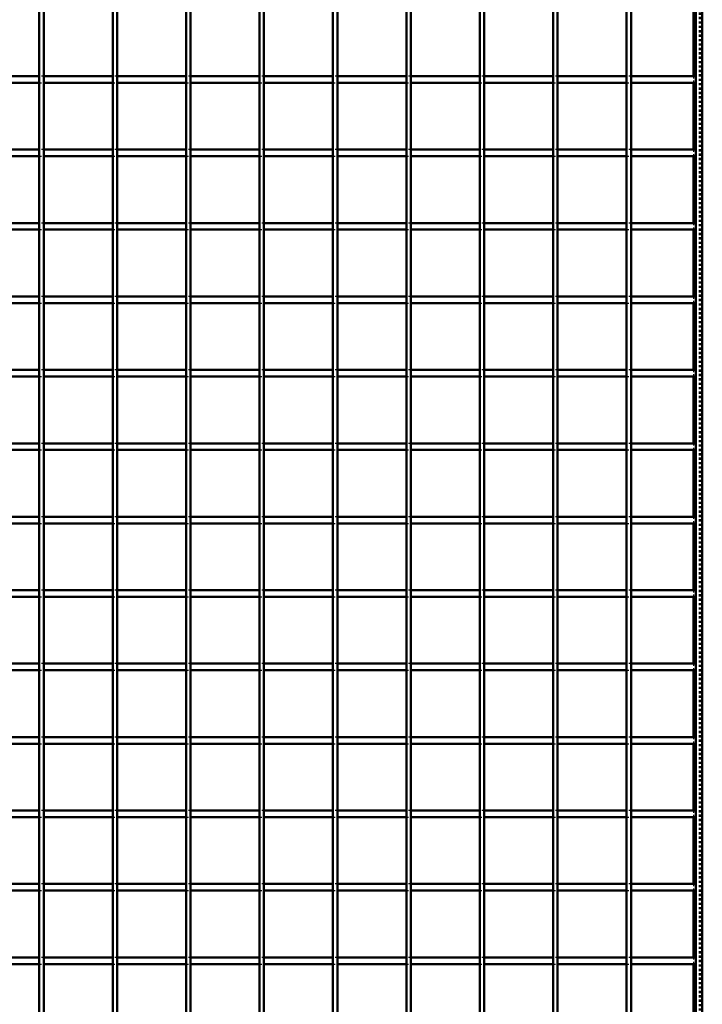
# Model space of a CAD drawing. Header units: millimetres. Extents: x -796 to 562, y -500 to 878.
# Tile 6 of 7: x 140 to 450, y -53 to 394. Entities that reach past the tile are written whole.
import ezdxf

# ---------------------------------------------------------------- set-up
doc = ezdxf.new("R2010")
doc.units = ezdxf.units.MM
doc.linetypes.add('Dashed', pattern=[2, 1, -1])
doc.layers.add('AM_0', color=7, linetype='Continuous', lineweight=50)
doc.layers.add('AM_9', color=6, linetype='Dashed', lineweight=25)

# ---------------------------------------------------------------- blocks, each defined once
blk = doc.blocks.new('1_LP330333P35011000900VERTICAL1_0_in_LPP3303331190010003500_4')
at = {"layer": 'AM_0'}
for p, q in [((447, 497), (447, -497)), ((450, 497), (450, -497)), ((446.05, 398.46), (446.05, 368.13)), ((446.05, 365.13), (446.05, 334.8)), ((446.05, 331.8), (446.05, 301.47)), ((446.05, 298.47), (446.05, 268.14)), ((446.05, 265.14), (446.05, 234.81)), ((446.05, 231.81), (446.05, 201.48)), ((446.05, 198.48), (446.05, 168.15)), ((446.05, 165.15), (446.05, 134.82)), ((446.05, 131.82), (446.05, 101.49)), ((446.05, 98.49), (446.05, 68.16)), ((446.05, 65.16), (446.05, 34.83)), ((446.05, 31.83), (446.05, 1.5)), ((446.05, -1.5), (446.05, -31.83)), ((446.05, -34.83), (446.05, -65.16))]:
    blk.add_line(p, q, dxfattribs=at)
at = {"layer": 'AM_9'}
for p, q in [((448.55, 497), (448.55, -497)), ((448.99, 497), (448.99, -497)), ((446.05, 368.13), (446.05, 365.13)), ((446.05, 334.8), (446.05, 331.8)), ((446.05, 301.47), (446.05, 298.47)), ((446.05, 268.14), (446.05, 265.14)), ((446.05, 234.81), (446.05, 231.81)), ((446.05, 201.48), (446.05, 198.48)), ((446.05, 168.15), (446.05, 165.15)), ((446.05, 134.82), (446.05, 131.82)), ((446.05, 101.49), (446.05, 98.49)), ((446.05, 68.16), (446.05, 65.16)), ((446.05, 34.83), (446.05, 31.83)), ((446.05, 1.5), (446.05, -1.5)), ((446.05, -31.83), (446.05, -34.83))]:
    blk.add_line(p, q, dxfattribs=at)
blk = doc.blocks.new('20_LP330333P35011000900VERTICALC18_0_in_LPP3303331190010003500_4')
at = {"layer": 'AM_0'}
for p, q in [((148.985, -497), (148.985, 497)), ((150.985, -497), (150.985, 497))]:
    blk.add_line(p, q, dxfattribs=at)
blk = doc.blocks.new('21_LP330333P35011000900VERTICALC19_0_in_LPP3303331190010003500_4')
at = {"layer": 'AM_0'}
for p, q in [((182.315, -497), (182.315, 497)), ((184.315, -497), (184.315, 497))]:
    blk.add_line(p, q, dxfattribs=at)
blk = doc.blocks.new('22_LP330333P35011000900VERTICALC20_0_in_LPP3303331190010003500_4')
at = {"layer": 'AM_0'}
for p, q in [((215.645, -497), (215.645, 497)), ((217.645, -497), (217.645, 497))]:
    blk.add_line(p, q, dxfattribs=at)
blk = doc.blocks.new('23_LP330333P35011000900VERTICALC21_0_in_LPP3303331190010003500_4')
at = {"layer": 'AM_0'}
for p, q in [((248.975, -497), (248.975, 497)), ((250.975, -497), (250.975, 497))]:
    blk.add_line(p, q, dxfattribs=at)
blk = doc.blocks.new('24_LP330333P35011000900VERTICALC22_0_in_LPP3303331190010003500_4')
at = {"layer": 'AM_0'}
for p, q in [((282.305, -497), (282.305, 497)), ((284.305, -497), (284.305, 497))]:
    blk.add_line(p, q, dxfattribs=at)
blk = doc.blocks.new('25_LP330333P35011000900VERTICALC23_0_in_LPP3303331190010003500_4')
at = {"layer": 'AM_0'}
for p, q in [((315.635, -497), (315.635, 497)), ((317.635, -497), (317.635, 497))]:
    blk.add_line(p, q, dxfattribs=at)
blk = doc.blocks.new('26_LP330333P35011000900VERTICALC24_0_in_LPP3303331190010003500_4')
at = {"layer": 'AM_0'}
for p, q in [((348.965, -497), (348.965, 497)), ((350.965, -497), (350.965, 497))]:
    blk.add_line(p, q, dxfattribs=at)
blk = doc.blocks.new('27_LP330333P35011000900VERTICALC25_0_in_LPP3303331190010003500_4')
at = {"layer": 'AM_0'}
for p, q in [((382.295, -497), (382.295, 497)), ((384.295, -497), (384.295, 497))]:
    blk.add_line(p, q, dxfattribs=at)
blk = doc.blocks.new('28_LP330333P35011000900VERTICALC26_0_in_LPP3303331190010003500_4')
at = {"layer": 'AM_0'}
for p, q in [((415.625, -497), (415.625, 497)), ((417.625, -497), (417.625, 497))]:
    blk.add_line(p, q, dxfattribs=at)
blk = doc.blocks.new('43_3ibr4oi7fuk6vpa1le5lsvaro________0_in_LPP3303331190010003500_4')
at = {"layer": 'AM_0'}
for p, q in [((148.985, -31.83), (117.655, -31.83)), ((148.985, -34.83), (117.655, -34.83)), ((148.985, -31.83), (148.985, -34.83)), ((150.985, -34.83), (150.985, -31.83)), ((182.315, -31.83), (150.985, -31.83)), ((182.315, -34.83), (150.985, -34.83)), ((182.315, -31.83), (182.315, -34.83)), ((184.315, -34.83), (184.315, -31.83)), ((215.645, -31.83), (184.315, -31.83)), ((215.645, -34.83), (184.315, -34.83)), ((215.645, -31.83), (215.645, -34.83)), ((217.645, -34.83), (217.645, -31.83)), ((248.975, -31.83), (217.645, -31.83)), ((248.975, -34.83), (217.645, -34.83)), ((248.975, -31.83), (248.975, -34.83)), ((250.975, -34.83), (250.975, -31.83)), ((282.305, -31.83), (250.975, -31.83)), ((282.305, -34.83), (250.975, -34.83)), ((282.305, -31.83), (282.305, -34.83)), ((284.305, -34.83), (284.305, -31.83)), ((315.635, -31.83), (284.305, -31.83)), ((315.635, -34.83), (284.305, -34.83)), ((315.635, -31.83), (315.635, -34.83)), ((317.635, -34.83), (317.635, -31.83)), ((348.965, -31.83), (317.635, -31.83)), ((348.965, -34.83), (317.635, -34.83)), ((348.965, -31.83), (348.965, -34.83)), ((350.965, -34.83), (350.965, -31.83)), ((382.295, -31.83), (350.965, -31.83)), ((382.295, -34.83), (350.965, -34.83)), ((382.295, -31.83), (382.295, -34.83)), ((384.295, -34.83), (384.295, -31.83)), ((415.625, -31.83), (384.295, -31.83)), ((415.625, -34.83), (384.295, -34.83)), ((415.625, -31.83), (415.625, -34.83)), ((417.625, -34.83), (417.625, -31.83)), ((447, -31.83), (417.625, -31.83)), ((447, -34.83), (417.625, -34.83)), ((447, -31.83), (447, -34.83))]:
    blk.add_line(p, q, dxfattribs=at)
at = {"layer": 'AM_9'}
for p, q in [((150.985, -31.83), (148.985, -31.83)), ((148.985, -34.83), (150.985, -34.83)), ((184.315, -31.83), (182.315, -31.83)), ((182.315, -34.83), (184.315, -34.83)), ((217.645, -31.83), (215.645, -31.83)), ((215.645, -34.83), (217.645, -34.83)), ((250.975, -31.83), (248.975, -31.83)), ((248.975, -34.83), (250.975, -34.83)), ((284.305, -31.83), (282.305, -31.83)), ((282.305, -34.83), (284.305, -34.83)), ((317.635, -31.83), (315.635, -31.83)), ((315.635, -34.83), (317.635, -34.83)), ((350.965, -31.83), (348.965, -31.83)), ((348.965, -34.83), (350.965, -34.83)), ((384.295, -31.83), (382.295, -31.83)), ((382.295, -34.83), (384.295, -34.83)), ((417.625, -31.83), (415.625, -31.83)), ((415.625, -34.83), (417.625, -34.83))]:
    blk.add_line(p, q, dxfattribs=at)
blk = doc.blocks.new('44_0mmlmpe56s41pjy7xfmd77j0d________0_in_LPP3303331190010003500_4')
at = {"layer": 'AM_0'}
for p, q in [((148.985, 1.5), (117.655, 1.5)), ((148.985, 1.5), (148.985, -1.5)), ((150.985, -1.5), (150.985, 1.5)), ((182.315, 1.5), (150.985, 1.5)), ((182.315, 1.5), (182.315, -1.5)), ((184.315, -1.5), (184.315, 1.5)), ((215.645, 1.5), (184.315, 1.5)), ((215.645, 1.5), (215.645, -1.5)), ((217.645, -1.5), (217.645, 1.5)), ((248.975, 1.5), (217.645, 1.5)), ((248.975, 1.5), (248.975, -1.5)), ((250.975, -1.5), (250.975, 1.5)), ((282.305, 1.5), (250.975, 1.5)), ((282.305, 1.5), (282.305, -1.5)), ((284.305, -1.5), (284.305, 1.5)), ((315.635, 1.5), (284.305, 1.5)), ((315.635, 1.5), (315.635, -1.5)), ((317.635, -1.5), (317.635, 1.5)), ((348.965, 1.5), (317.635, 1.5)), ((348.965, 1.5), (348.965, -1.5)), ((350.965, -1.5), (350.965, 1.5)), ((382.295, 1.5), (350.965, 1.5)), ((382.295, 1.5), (382.295, -1.5)), ((384.295, -1.5), (384.295, 1.5)), ((415.625, 1.5), (384.295, 1.5)), ((415.625, 1.5), (415.625, -1.5)), ((417.625, -1.5), (417.625, 1.5)), ((447, 1.5), (417.625, 1.5)), ((447, 1.5), (447, -1.5)), ((148.985, -1.5), (117.655, -1.5)), ((182.315, -1.5), (150.985, -1.5)), ((215.645, -1.5), (184.315, -1.5)), ((248.975, -1.5), (217.645, -1.5)), ((282.305, -1.5), (250.975, -1.5)), ((315.635, -1.5), (284.305, -1.5)), ((348.965, -1.5), (317.635, -1.5)), ((382.295, -1.5), (350.965, -1.5)), ((415.625, -1.5), (384.295, -1.5)), ((447, -1.5), (417.625, -1.5))]:
    blk.add_line(p, q, dxfattribs=at)
at = {"layer": 'AM_9'}
for p, q in [((150.985, 1.5), (148.985, 1.5)), ((184.315, 1.5), (182.315, 1.5)), ((217.645, 1.5), (215.645, 1.5)), ((250.975, 1.5), (248.975, 1.5)), ((284.305, 1.5), (282.305, 1.5)), ((317.635, 1.5), (315.635, 1.5)), ((350.965, 1.5), (348.965, 1.5)), ((384.295, 1.5), (382.295, 1.5)), ((417.625, 1.5), (415.625, 1.5)), ((148.985, -1.5), (150.985, -1.5)), ((182.315, -1.5), (184.315, -1.5)), ((215.645, -1.5), (217.645, -1.5)), ((248.975, -1.5), (250.975, -1.5)), ((282.305, -1.5), (284.305, -1.5)), ((315.635, -1.5), (317.635, -1.5)), ((348.965, -1.5), (350.965, -1.5)), ((382.295, -1.5), (384.295, -1.5)), ((415.625, -1.5), (417.625, -1.5))]:
    blk.add_line(p, q, dxfattribs=at)
blk = doc.blocks.new('45_rzmdxmyynwuvc2y82x3yyzkwe________0_in_LPP3303331190010003500_4')
at = {"layer": 'AM_0'}
for p, q in [((148.985, 34.83), (117.655, 34.83)), ((148.985, 31.83), (117.655, 31.83)), ((148.985, 34.83), (148.985, 31.83)), ((150.985, 31.83), (150.985, 34.83)), ((182.315, 34.83), (150.985, 34.83)), ((182.315, 31.83), (150.985, 31.83)), ((182.315, 34.83), (182.315, 31.83)), ((184.315, 31.83), (184.315, 34.83)), ((215.645, 34.83), (184.315, 34.83)), ((215.645, 31.83), (184.315, 31.83)), ((215.645, 34.83), (215.645, 31.83)), ((217.645, 31.83), (217.645, 34.83)), ((248.975, 34.83), (217.645, 34.83)), ((248.975, 31.83), (217.645, 31.83)), ((248.975, 34.83), (248.975, 31.83)), ((250.975, 31.83), (250.975, 34.83)), ((282.305, 34.83), (250.975, 34.83)), ((282.305, 31.83), (250.975, 31.83)), ((282.305, 34.83), (282.305, 31.83)), ((284.305, 31.83), (284.305, 34.83)), ((315.635, 34.83), (284.305, 34.83)), ((315.635, 31.83), (284.305, 31.83)), ((315.635, 34.83), (315.635, 31.83)), ((317.635, 31.83), (317.635, 34.83)), ((348.965, 34.83), (317.635, 34.83)), ((348.965, 31.83), (317.635, 31.83)), ((348.965, 34.83), (348.965, 31.83)), ((350.965, 31.83), (350.965, 34.83)), ((382.295, 34.83), (350.965, 34.83)), ((382.295, 31.83), (350.965, 31.83)), ((382.295, 34.83), (382.295, 31.83)), ((384.295, 31.83), (384.295, 34.83)), ((415.625, 34.83), (384.295, 34.83)), ((415.625, 31.83), (384.295, 31.83)), ((415.625, 34.83), (415.625, 31.83)), ((417.625, 31.83), (417.625, 34.83)), ((447, 34.83), (417.625, 34.83)), ((447, 31.83), (417.625, 31.83)), ((447, 34.83), (447, 31.83))]:
    blk.add_line(p, q, dxfattribs=at)
at = {"layer": 'AM_9'}
for p, q in [((150.985, 34.83), (148.985, 34.83)), ((148.985, 31.83), (150.985, 31.83)), ((184.315, 34.83), (182.315, 34.83)), ((182.315, 31.83), (184.315, 31.83)), ((217.645, 34.83), (215.645, 34.83)), ((215.645, 31.83), (217.645, 31.83)), ((250.975, 34.83), (248.975, 34.83)), ((248.975, 31.83), (250.975, 31.83)), ((284.305, 34.83), (282.305, 34.83)), ((282.305, 31.83), (284.305, 31.83)), ((317.635, 34.83), (315.635, 34.83)), ((315.635, 31.83), (317.635, 31.83)), ((350.965, 34.83), (348.965, 34.83)), ((348.965, 31.83), (350.965, 31.83)), ((384.295, 34.83), (382.295, 34.83)), ((382.295, 31.83), (384.295, 31.83)), ((417.625, 34.83), (415.625, 34.83)), ((415.625, 31.83), (417.625, 31.83))]:
    blk.add_line(p, q, dxfattribs=at)
blk = doc.blocks.new('46_ev994h67doupmhczbiwx6iohj________0_in_LPP3303331190010003500_4')
at = {"layer": 'AM_0'}
for p, q in [((148.985, 68.16), (117.655, 68.16)), ((148.985, 68.16), (148.985, 65.16)), ((150.985, 65.16), (150.985, 68.16)), ((182.315, 68.16), (150.985, 68.16)), ((182.315, 68.16), (182.315, 65.16)), ((184.315, 65.16), (184.315, 68.16)), ((215.645, 68.16), (184.315, 68.16)), ((215.645, 68.16), (215.645, 65.16)), ((217.645, 65.16), (217.645, 68.16)), ((248.975, 68.16), (217.645, 68.16)), ((248.975, 68.16), (248.975, 65.16)), ((250.975, 65.16), (250.975, 68.16)), ((282.305, 68.16), (250.975, 68.16)), ((282.305, 68.16), (282.305, 65.16)), ((284.305, 65.16), (284.305, 68.16)), ((315.635, 68.16), (284.305, 68.16)), ((315.635, 68.16), (315.635, 65.16)), ((317.635, 65.16), (317.635, 68.16)), ((348.965, 68.16), (317.635, 68.16)), ((348.965, 68.16), (348.965, 65.16)), ((350.965, 65.16), (350.965, 68.16)), ((382.295, 68.16), (350.965, 68.16)), ((382.295, 68.16), (382.295, 65.16)), ((384.295, 65.16), (384.295, 68.16)), ((415.625, 68.16), (384.295, 68.16)), ((415.625, 68.16), (415.625, 65.16)), ((417.625, 65.16), (417.625, 68.16)), ((447, 68.16), (417.625, 68.16)), ((447, 68.16), (447, 65.16)), ((148.985, 65.16), (117.655, 65.16)), ((182.315, 65.16), (150.985, 65.16)), ((215.645, 65.16), (184.315, 65.16)), ((248.975, 65.16), (217.645, 65.16)), ((282.305, 65.16), (250.975, 65.16)), ((315.635, 65.16), (284.305, 65.16)), ((348.965, 65.16), (317.635, 65.16)), ((382.295, 65.16), (350.965, 65.16)), ((415.625, 65.16), (384.295, 65.16)), ((447, 65.16), (417.625, 65.16))]:
    blk.add_line(p, q, dxfattribs=at)
at = {"layer": 'AM_9'}
for p, q in [((150.985, 68.16), (148.985, 68.16)), ((184.315, 68.16), (182.315, 68.16)), ((217.645, 68.16), (215.645, 68.16)), ((250.975, 68.16), (248.975, 68.16)), ((284.305, 68.16), (282.305, 68.16)), ((317.635, 68.16), (315.635, 68.16)), ((350.965, 68.16), (348.965, 68.16)), ((384.295, 68.16), (382.295, 68.16)), ((417.625, 68.16), (415.625, 68.16)), ((148.985, 65.16), (150.985, 65.16)), ((182.315, 65.16), (184.315, 65.16)), ((215.645, 65.16), (217.645, 65.16)), ((248.975, 65.16), (250.975, 65.16)), ((282.305, 65.16), (284.305, 65.16)), ((315.635, 65.16), (317.635, 65.16)), ((348.965, 65.16), (350.965, 65.16)), ((382.295, 65.16), (384.295, 65.16)), ((415.625, 65.16), (417.625, 65.16))]:
    blk.add_line(p, q, dxfattribs=at)
blk = doc.blocks.new('47_l2e3fj0304o3megi340pdj24g________0_in_LPP3303331190010003500_4')
at = {"layer": 'AM_0'}
for p, q in [((148.985, 101.49), (117.655, 101.49)), ((148.985, 98.49), (117.655, 98.49)), ((148.985, 101.49), (148.985, 98.49)), ((150.985, 98.49), (150.985, 101.49)), ((182.315, 101.49), (150.985, 101.49)), ((182.315, 98.49), (150.985, 98.49)), ((182.315, 101.49), (182.315, 98.49)), ((184.315, 98.49), (184.315, 101.49)), ((215.645, 101.49), (184.315, 101.49)), ((215.645, 98.49), (184.315, 98.49)), ((215.645, 101.49), (215.645, 98.49)), ((217.645, 98.49), (217.645, 101.49)), ((248.975, 101.49), (217.645, 101.49)), ((248.975, 98.49), (217.645, 98.49)), ((248.975, 101.49), (248.975, 98.49)), ((250.975, 98.49), (250.975, 101.49)), ((282.305, 101.49), (250.975, 101.49)), ((282.305, 98.49), (250.975, 98.49)), ((282.305, 101.49), (282.305, 98.49)), ((284.305, 98.49), (284.305, 101.49)), ((315.635, 101.49), (284.305, 101.49)), ((315.635, 98.49), (284.305, 98.49)), ((315.635, 101.49), (315.635, 98.49)), ((317.635, 98.49), (317.635, 101.49)), ((348.965, 101.49), (317.635, 101.49)), ((348.965, 98.49), (317.635, 98.49)), ((348.965, 101.49), (348.965, 98.49)), ((350.965, 98.49), (350.965, 101.49)), ((382.295, 101.49), (350.965, 101.49)), ((382.295, 98.49), (350.965, 98.49)), ((382.295, 101.49), (382.295, 98.49)), ((384.295, 98.49), (384.295, 101.49)), ((415.625, 101.49), (384.295, 101.49)), ((415.625, 98.49), (384.295, 98.49)), ((415.625, 101.49), (415.625, 98.49)), ((417.625, 98.49), (417.625, 101.49)), ((447, 101.49), (417.625, 101.49)), ((447, 98.49), (417.625, 98.49)), ((447, 101.49), (447, 98.49))]:
    blk.add_line(p, q, dxfattribs=at)
at = {"layer": 'AM_9'}
for p, q in [((150.985, 101.49), (148.985, 101.49)), ((148.985, 98.49), (150.985, 98.49)), ((184.315, 101.49), (182.315, 101.49)), ((182.315, 98.49), (184.315, 98.49)), ((217.645, 101.49), (215.645, 101.49)), ((215.645, 98.49), (217.645, 98.49)), ((250.975, 101.49), (248.975, 101.49)), ((248.975, 98.49), (250.975, 98.49)), ((284.305, 101.49), (282.305, 101.49)), ((282.305, 98.49), (284.305, 98.49)), ((317.635, 101.49), (315.635, 101.49)), ((315.635, 98.49), (317.635, 98.49)), ((350.965, 101.49), (348.965, 101.49)), ((348.965, 98.49), (350.965, 98.49)), ((384.295, 101.49), (382.295, 101.49)), ((382.295, 98.49), (384.295, 98.49)), ((417.625, 101.49), (415.625, 101.49)), ((415.625, 98.49), (417.625, 98.49))]:
    blk.add_line(p, q, dxfattribs=at)
blk = doc.blocks.new('48_gf8zaq0s2swke52t6byb5rr7a________0_in_LPP3303331190010003500_4')
at = {"layer": 'AM_0'}
for p, q in [((148.985, 134.82), (117.655, 134.82)), ((148.985, 134.82), (148.985, 131.82)), ((150.985, 131.82), (150.985, 134.82)), ((182.315, 134.82), (150.985, 134.82)), ((182.315, 134.82), (182.315, 131.82)), ((184.315, 131.82), (184.315, 134.82)), ((215.645, 134.82), (184.315, 134.82)), ((215.645, 134.82), (215.645, 131.82)), ((217.645, 131.82), (217.645, 134.82)), ((248.975, 134.82), (217.645, 134.82)), ((248.975, 134.82), (248.975, 131.82)), ((250.975, 131.82), (250.975, 134.82)), ((282.305, 134.82), (250.975, 134.82)), ((282.305, 134.82), (282.305, 131.82)), ((284.305, 131.82), (284.305, 134.82)), ((315.635, 134.82), (284.305, 134.82)), ((315.635, 134.82), (315.635, 131.82)), ((317.635, 131.82), (317.635, 134.82)), ((348.965, 134.82), (317.635, 134.82)), ((348.965, 134.82), (348.965, 131.82)), ((350.965, 131.82), (350.965, 134.82)), ((382.295, 134.82), (350.965, 134.82)), ((382.295, 134.82), (382.295, 131.82)), ((384.295, 131.82), (384.295, 134.82)), ((415.625, 134.82), (384.295, 134.82)), ((415.625, 134.82), (415.625, 131.82)), ((417.625, 131.82), (417.625, 134.82)), ((447, 134.82), (417.625, 134.82)), ((447, 134.82), (447, 131.82)), ((148.985, 131.82), (117.655, 131.82)), ((182.315, 131.82), (150.985, 131.82)), ((215.645, 131.82), (184.315, 131.82)), ((248.975, 131.82), (217.645, 131.82)), ((282.305, 131.82), (250.975, 131.82)), ((315.635, 131.82), (284.305, 131.82)), ((348.965, 131.82), (317.635, 131.82)), ((382.295, 131.82), (350.965, 131.82)), ((415.625, 131.82), (384.295, 131.82)), ((447, 131.82), (417.625, 131.82))]:
    blk.add_line(p, q, dxfattribs=at)
at = {"layer": 'AM_9'}
for p, q in [((150.985, 134.82), (148.985, 134.82)), ((184.315, 134.82), (182.315, 134.82)), ((217.645, 134.82), (215.645, 134.82)), ((250.975, 134.82), (248.975, 134.82)), ((284.305, 134.82), (282.305, 134.82)), ((317.635, 134.82), (315.635, 134.82)), ((350.965, 134.82), (348.965, 134.82)), ((384.295, 134.82), (382.295, 134.82)), ((417.625, 134.82), (415.625, 134.82)), ((148.985, 131.82), (150.985, 131.82)), ((182.315, 131.82), (184.315, 131.82)), ((215.645, 131.82), (217.645, 131.82)), ((248.975, 131.82), (250.975, 131.82)), ((282.305, 131.82), (284.305, 131.82)), ((315.635, 131.82), (317.635, 131.82)), ((348.965, 131.82), (350.965, 131.82)), ((382.295, 131.82), (384.295, 131.82)), ((415.625, 131.82), (417.625, 131.82))]:
    blk.add_line(p, q, dxfattribs=at)
blk = doc.blocks.new('49_jfzd5qcma8hfrx5ojeaopi3zg________0_in_LPP3303331190010003500_4')
at = {"layer": 'AM_0'}
for p, q in [((148.985, 168.15), (117.655, 168.15)), ((148.985, 168.15), (148.985, 165.15)), ((150.985, 165.15), (150.985, 168.15)), ((182.315, 168.15), (150.985, 168.15)), ((182.315, 168.15), (182.315, 165.15)), ((184.315, 165.15), (184.315, 168.15)), ((215.645, 168.15), (184.315, 168.15)), ((215.645, 168.15), (215.645, 165.15)), ((217.645, 165.15), (217.645, 168.15)), ((248.975, 168.15), (217.645, 168.15)), ((248.975, 168.15), (248.975, 165.15)), ((250.975, 165.15), (250.975, 168.15)), ((282.305, 168.15), (250.975, 168.15)), ((282.305, 168.15), (282.305, 165.15)), ((284.305, 165.15), (284.305, 168.15)), ((315.635, 168.15), (284.305, 168.15)), ((315.635, 168.15), (315.635, 165.15)), ((317.635, 165.15), (317.635, 168.15)), ((348.965, 168.15), (317.635, 168.15)), ((348.965, 168.15), (348.965, 165.15)), ((350.965, 165.15), (350.965, 168.15)), ((382.295, 168.15), (350.965, 168.15)), ((382.295, 168.15), (382.295, 165.15)), ((384.295, 165.15), (384.295, 168.15)), ((415.625, 168.15), (384.295, 168.15)), ((415.625, 168.15), (415.625, 165.15)), ((417.625, 165.15), (417.625, 168.15)), ((447, 168.15), (417.625, 168.15)), ((447, 168.15), (447, 165.15)), ((148.985, 165.15), (117.655, 165.15)), ((182.315, 165.15), (150.985, 165.15)), ((215.645, 165.15), (184.315, 165.15)), ((248.975, 165.15), (217.645, 165.15)), ((282.305, 165.15), (250.975, 165.15)), ((315.635, 165.15), (284.305, 165.15)), ((348.965, 165.15), (317.635, 165.15)), ((382.295, 165.15), (350.965, 165.15)), ((415.625, 165.15), (384.295, 165.15)), ((447, 165.15), (417.625, 165.15))]:
    blk.add_line(p, q, dxfattribs=at)
at = {"layer": 'AM_9'}
for p, q in [((150.985, 168.15), (148.985, 168.15)), ((184.315, 168.15), (182.315, 168.15)), ((217.645, 168.15), (215.645, 168.15)), ((250.975, 168.15), (248.975, 168.15)), ((284.305, 168.15), (282.305, 168.15)), ((317.635, 168.15), (315.635, 168.15)), ((350.965, 168.15), (348.965, 168.15)), ((384.295, 168.15), (382.295, 168.15)), ((417.625, 168.15), (415.625, 168.15)), ((148.985, 165.15), (150.985, 165.15)), ((182.315, 165.15), (184.315, 165.15)), ((215.645, 165.15), (217.645, 165.15)), ((248.975, 165.15), (250.975, 165.15)), ((282.305, 165.15), (284.305, 165.15)), ((315.635, 165.15), (317.635, 165.15)), ((348.965, 165.15), (350.965, 165.15)), ((382.295, 165.15), (384.295, 165.15)), ((415.625, 165.15), (417.625, 165.15))]:
    blk.add_line(p, q, dxfattribs=at)
blk = doc.blocks.new('50_4ru0c2qamem2otq05bwkbc6il________0_in_LPP3303331190010003500_4')
at = {"layer": 'AM_0'}
for p, q in [((148.985, 201.48), (117.655, 201.48)), ((148.985, 201.48), (148.985, 198.48)), ((150.985, 198.48), (150.985, 201.48)), ((182.315, 201.48), (150.985, 201.48)), ((182.315, 201.48), (182.315, 198.48)), ((184.315, 198.48), (184.315, 201.48)), ((215.645, 201.48), (184.315, 201.48)), ((215.645, 201.48), (215.645, 198.48)), ((217.645, 198.48), (217.645, 201.48)), ((248.975, 201.48), (217.645, 201.48)), ((248.975, 201.48), (248.975, 198.48)), ((250.975, 198.48), (250.975, 201.48)), ((282.305, 201.48), (250.975, 201.48)), ((282.305, 201.48), (282.305, 198.48)), ((284.305, 198.48), (284.305, 201.48)), ((315.635, 201.48), (284.305, 201.48)), ((315.635, 201.48), (315.635, 198.48)), ((317.635, 198.48), (317.635, 201.48)), ((348.965, 201.48), (317.635, 201.48)), ((348.965, 201.48), (348.965, 198.48)), ((350.965, 198.48), (350.965, 201.48)), ((382.295, 201.48), (350.965, 201.48)), ((382.295, 201.48), (382.295, 198.48)), ((384.295, 198.48), (384.295, 201.48)), ((415.625, 201.48), (384.295, 201.48)), ((415.625, 201.48), (415.625, 198.48)), ((417.625, 198.48), (417.625, 201.48)), ((447, 201.48), (417.625, 201.48)), ((447, 201.48), (447, 198.48)), ((148.985, 198.48), (117.655, 198.48)), ((182.315, 198.48), (150.985, 198.48)), ((215.645, 198.48), (184.315, 198.48)), ((248.975, 198.48), (217.645, 198.48)), ((282.305, 198.48), (250.975, 198.48)), ((315.635, 198.48), (284.305, 198.48)), ((348.965, 198.48), (317.635, 198.48)), ((382.295, 198.48), (350.965, 198.48)), ((415.625, 198.48), (384.295, 198.48)), ((447, 198.48), (417.625, 198.48))]:
    blk.add_line(p, q, dxfattribs=at)
at = {"layer": 'AM_9'}
for p, q in [((150.985, 201.48), (148.985, 201.48)), ((184.315, 201.48), (182.315, 201.48)), ((217.645, 201.48), (215.645, 201.48)), ((250.975, 201.48), (248.975, 201.48)), ((284.305, 201.48), (282.305, 201.48)), ((317.635, 201.48), (315.635, 201.48)), ((350.965, 201.48), (348.965, 201.48)), ((384.295, 201.48), (382.295, 201.48)), ((417.625, 201.48), (415.625, 201.48)), ((148.985, 198.48), (150.985, 198.48)), ((182.315, 198.48), (184.315, 198.48)), ((215.645, 198.48), (217.645, 198.48)), ((248.975, 198.48), (250.975, 198.48)), ((282.305, 198.48), (284.305, 198.48)), ((315.635, 198.48), (317.635, 198.48)), ((348.965, 198.48), (350.965, 198.48)), ((382.295, 198.48), (384.295, 198.48)), ((415.625, 198.48), (417.625, 198.48))]:
    blk.add_line(p, q, dxfattribs=at)
blk = doc.blocks.new('51_wpsqhzihi5i6enmwcnz5hku9e________0_in_LPP3303331190010003500_4')
at = {"layer": 'AM_0'}
for p, q in [((148.985, 234.81), (117.655, 234.81)), ((148.985, 234.81), (148.985, 231.81)), ((150.985, 231.81), (150.985, 234.81)), ((182.315, 234.81), (150.985, 234.81)), ((182.315, 234.81), (182.315, 231.81)), ((184.315, 231.81), (184.315, 234.81)), ((215.645, 234.81), (184.315, 234.81)), ((215.645, 234.81), (215.645, 231.81)), ((217.645, 231.81), (217.645, 234.81)), ((248.975, 234.81), (217.645, 234.81)), ((248.975, 234.81), (248.975, 231.81)), ((250.975, 231.81), (250.975, 234.81)), ((282.305, 234.81), (250.975, 234.81)), ((282.305, 234.81), (282.305, 231.81)), ((284.305, 231.81), (284.305, 234.81)), ((315.635, 234.81), (284.305, 234.81)), ((315.635, 234.81), (315.635, 231.81)), ((317.635, 231.81), (317.635, 234.81)), ((348.965, 234.81), (317.635, 234.81)), ((348.965, 234.81), (348.965, 231.81)), ((350.965, 231.81), (350.965, 234.81)), ((382.295, 234.81), (350.965, 234.81)), ((382.295, 234.81), (382.295, 231.81)), ((384.295, 231.81), (384.295, 234.81)), ((415.625, 234.81), (384.295, 234.81)), ((415.625, 234.81), (415.625, 231.81)), ((417.625, 231.81), (417.625, 234.81)), ((447, 234.81), (417.625, 234.81)), ((447, 234.81), (447, 231.81)), ((148.985, 231.81), (117.655, 231.81)), ((182.315, 231.81), (150.985, 231.81)), ((215.645, 231.81), (184.315, 231.81)), ((248.975, 231.81), (217.645, 231.81)), ((282.305, 231.81), (250.975, 231.81)), ((315.635, 231.81), (284.305, 231.81)), ((348.965, 231.81), (317.635, 231.81)), ((382.295, 231.81), (350.965, 231.81)), ((415.625, 231.81), (384.295, 231.81)), ((447, 231.81), (417.625, 231.81))]:
    blk.add_line(p, q, dxfattribs=at)
at = {"layer": 'AM_9'}
for p, q in [((150.985, 234.81), (148.985, 234.81)), ((184.315, 234.81), (182.315, 234.81)), ((217.645, 234.81), (215.645, 234.81)), ((250.975, 234.81), (248.975, 234.81)), ((284.305, 234.81), (282.305, 234.81)), ((317.635, 234.81), (315.635, 234.81)), ((350.965, 234.81), (348.965, 234.81)), ((384.295, 234.81), (382.295, 234.81)), ((417.625, 234.81), (415.625, 234.81)), ((148.985, 231.81), (150.985, 231.81)), ((182.315, 231.81), (184.315, 231.81)), ((215.645, 231.81), (217.645, 231.81)), ((248.975, 231.81), (250.975, 231.81)), ((282.305, 231.81), (284.305, 231.81)), ((315.635, 231.81), (317.635, 231.81)), ((348.965, 231.81), (350.965, 231.81)), ((382.295, 231.81), (384.295, 231.81)), ((415.625, 231.81), (417.625, 231.81))]:
    blk.add_line(p, q, dxfattribs=at)
blk = doc.blocks.new('52_m2kvx58zz9ltfl7p2yfoi9owf________0_in_LPP3303331190010003500_4')
at = {"layer": 'AM_0'}
for p, q in [((148.985, 268.14), (117.655, 268.14)), ((148.985, 268.14), (148.985, 265.14)), ((150.985, 265.14), (150.985, 268.14)), ((182.315, 268.14), (150.985, 268.14)), ((182.315, 268.14), (182.315, 265.14)), ((184.315, 265.14), (184.315, 268.14)), ((215.645, 268.14), (184.315, 268.14)), ((215.645, 268.14), (215.645, 265.14)), ((217.645, 265.14), (217.645, 268.14)), ((248.975, 268.14), (217.645, 268.14)), ((248.975, 268.14), (248.975, 265.14)), ((250.975, 265.14), (250.975, 268.14)), ((282.305, 268.14), (250.975, 268.14)), ((282.305, 268.14), (282.305, 265.14)), ((284.305, 265.14), (284.305, 268.14)), ((315.635, 268.14), (284.305, 268.14)), ((315.635, 268.14), (315.635, 265.14)), ((317.635, 265.14), (317.635, 268.14)), ((348.965, 268.14), (317.635, 268.14)), ((348.965, 268.14), (348.965, 265.14)), ((350.965, 265.14), (350.965, 268.14)), ((382.295, 268.14), (350.965, 268.14)), ((382.295, 268.14), (382.295, 265.14)), ((384.295, 265.14), (384.295, 268.14)), ((415.625, 268.14), (384.295, 268.14)), ((415.625, 268.14), (415.625, 265.14)), ((417.625, 265.14), (417.625, 268.14)), ((447, 268.14), (417.625, 268.14)), ((447, 268.14), (447, 265.14)), ((148.985, 265.14), (117.655, 265.14)), ((182.315, 265.14), (150.985, 265.14)), ((215.645, 265.14), (184.315, 265.14)), ((248.975, 265.14), (217.645, 265.14)), ((282.305, 265.14), (250.975, 265.14)), ((315.635, 265.14), (284.305, 265.14)), ((348.965, 265.14), (317.635, 265.14)), ((382.295, 265.14), (350.965, 265.14)), ((415.625, 265.14), (384.295, 265.14)), ((447, 265.14), (417.625, 265.14))]:
    blk.add_line(p, q, dxfattribs=at)
at = {"layer": 'AM_9'}
for p, q in [((150.985, 268.14), (148.985, 268.14)), ((184.315, 268.14), (182.315, 268.14)), ((217.645, 268.14), (215.645, 268.14)), ((250.975, 268.14), (248.975, 268.14)), ((284.305, 268.14), (282.305, 268.14)), ((317.635, 268.14), (315.635, 268.14)), ((350.965, 268.14), (348.965, 268.14)), ((384.295, 268.14), (382.295, 268.14)), ((417.625, 268.14), (415.625, 268.14)), ((148.985, 265.14), (150.985, 265.14)), ((182.315, 265.14), (184.315, 265.14)), ((215.645, 265.14), (217.645, 265.14)), ((248.975, 265.14), (250.975, 265.14)), ((282.305, 265.14), (284.305, 265.14)), ((315.635, 265.14), (317.635, 265.14)), ((348.965, 265.14), (350.965, 265.14)), ((382.295, 265.14), (384.295, 265.14)), ((415.625, 265.14), (417.625, 265.14))]:
    blk.add_line(p, q, dxfattribs=at)
blk = doc.blocks.new('53_hclsn8yrlvfreu9jolsebobem________0_in_LPP3303331190010003500_4')
at = {"layer": 'AM_0'}
for p, q in [((148.985, 301.47), (117.655, 301.47)), ((148.985, 301.47), (148.985, 298.47)), ((150.985, 298.47), (150.985, 301.47)), ((182.315, 301.47), (150.985, 301.47)), ((182.315, 301.47), (182.315, 298.47)), ((184.315, 298.47), (184.315, 301.47)), ((215.645, 301.47), (184.315, 301.47)), ((215.645, 301.47), (215.645, 298.47)), ((217.645, 298.47), (217.645, 301.47)), ((248.975, 301.47), (217.645, 301.47)), ((248.975, 301.47), (248.975, 298.47)), ((250.975, 298.47), (250.975, 301.47)), ((282.305, 301.47), (250.975, 301.47)), ((282.305, 301.47), (282.305, 298.47)), ((284.305, 298.47), (284.305, 301.47)), ((315.635, 301.47), (284.305, 301.47)), ((315.635, 301.47), (315.635, 298.47)), ((317.635, 298.47), (317.635, 301.47)), ((348.965, 301.47), (317.635, 301.47)), ((348.965, 301.47), (348.965, 298.47)), ((350.965, 298.47), (350.965, 301.47)), ((382.295, 301.47), (350.965, 301.47)), ((382.295, 301.47), (382.295, 298.47)), ((384.295, 298.47), (384.295, 301.47)), ((415.625, 301.47), (384.295, 301.47)), ((415.625, 301.47), (415.625, 298.47)), ((417.625, 298.47), (417.625, 301.47)), ((447, 301.47), (417.625, 301.47)), ((447, 301.47), (447, 298.47)), ((148.985, 298.47), (117.655, 298.47)), ((182.315, 298.47), (150.985, 298.47)), ((215.645, 298.47), (184.315, 298.47)), ((248.975, 298.47), (217.645, 298.47)), ((282.305, 298.47), (250.975, 298.47)), ((315.635, 298.47), (284.305, 298.47)), ((348.965, 298.47), (317.635, 298.47)), ((382.295, 298.47), (350.965, 298.47)), ((415.625, 298.47), (384.295, 298.47)), ((447, 298.47), (417.625, 298.47))]:
    blk.add_line(p, q, dxfattribs=at)
at = {"layer": 'AM_9'}
for p, q in [((150.985, 301.47), (148.985, 301.47)), ((184.315, 301.47), (182.315, 301.47)), ((217.645, 301.47), (215.645, 301.47)), ((250.975, 301.47), (248.975, 301.47)), ((284.305, 301.47), (282.305, 301.47)), ((317.635, 301.47), (315.635, 301.47)), ((350.965, 301.47), (348.965, 301.47)), ((384.295, 301.47), (382.295, 301.47)), ((417.625, 301.47), (415.625, 301.47)), ((148.985, 298.47), (150.985, 298.47)), ((182.315, 298.47), (184.315, 298.47)), ((215.645, 298.47), (217.645, 298.47)), ((248.975, 298.47), (250.975, 298.47)), ((282.305, 298.47), (284.305, 298.47)), ((315.635, 298.47), (317.635, 298.47)), ((348.965, 298.47), (350.965, 298.47)), ((382.295, 298.47), (384.295, 298.47)), ((415.625, 298.47), (417.625, 298.47))]:
    blk.add_line(p, q, dxfattribs=at)
blk = doc.blocks.new('54_evm3rv8y8ck5d4d13qu60tn4d________0_in_LPP3303331190010003500_4')
at = {"layer": 'AM_0'}
for p, q in [((148.985, 334.8), (117.655, 334.8)), ((148.985, 331.8), (117.655, 331.8)), ((148.985, 334.8), (148.985, 331.8)), ((150.985, 331.8), (150.985, 334.8)), ((182.315, 334.8), (150.985, 334.8)), ((182.315, 331.8), (150.985, 331.8)), ((182.315, 334.8), (182.315, 331.8)), ((184.315, 331.8), (184.315, 334.8)), ((215.645, 334.8), (184.315, 334.8)), ((215.645, 331.8), (184.315, 331.8)), ((215.645, 334.8), (215.645, 331.8)), ((217.645, 331.8), (217.645, 334.8)), ((248.975, 334.8), (217.645, 334.8)), ((248.975, 331.8), (217.645, 331.8)), ((248.975, 334.8), (248.975, 331.8)), ((250.975, 331.8), (250.975, 334.8)), ((282.305, 334.8), (250.975, 334.8)), ((282.305, 331.8), (250.975, 331.8)), ((282.305, 334.8), (282.305, 331.8)), ((284.305, 331.8), (284.305, 334.8)), ((315.635, 334.8), (284.305, 334.8)), ((315.635, 331.8), (284.305, 331.8)), ((315.635, 334.8), (315.635, 331.8)), ((317.635, 331.8), (317.635, 334.8)), ((348.965, 334.8), (317.635, 334.8)), ((348.965, 331.8), (317.635, 331.8)), ((348.965, 334.8), (348.965, 331.8)), ((350.965, 331.8), (350.965, 334.8)), ((382.295, 334.8), (350.965, 334.8)), ((382.295, 331.8), (350.965, 331.8)), ((382.295, 334.8), (382.295, 331.8)), ((384.295, 331.8), (384.295, 334.8)), ((415.625, 334.8), (384.295, 334.8)), ((415.625, 331.8), (384.295, 331.8)), ((415.625, 334.8), (415.625, 331.8)), ((417.625, 331.8), (417.625, 334.8)), ((447, 334.8), (417.625, 334.8)), ((447, 331.8), (417.625, 331.8)), ((447, 334.8), (447, 331.8))]:
    blk.add_line(p, q, dxfattribs=at)
at = {"layer": 'AM_9'}
for p, q in [((150.985, 334.8), (148.985, 334.8)), ((148.985, 331.8), (150.985, 331.8)), ((184.315, 334.8), (182.315, 334.8)), ((182.315, 331.8), (184.315, 331.8)), ((217.645, 334.8), (215.645, 334.8)), ((215.645, 331.8), (217.645, 331.8)), ((250.975, 334.8), (248.975, 334.8)), ((248.975, 331.8), (250.975, 331.8)), ((284.305, 334.8), (282.305, 334.8)), ((282.305, 331.8), (284.305, 331.8)), ((317.635, 334.8), (315.635, 334.8)), ((315.635, 331.8), (317.635, 331.8)), ((350.965, 334.8), (348.965, 334.8)), ((348.965, 331.8), (350.965, 331.8)), ((384.295, 334.8), (382.295, 334.8)), ((382.295, 331.8), (384.295, 331.8)), ((417.625, 334.8), (415.625, 334.8)), ((415.625, 331.8), (417.625, 331.8))]:
    blk.add_line(p, q, dxfattribs=at)
blk = doc.blocks.new('55_rxmg11ryj6uvttxvqgo1oacmn________0_in_LPP3303331190010003500_4')
at = {"layer": 'AM_0'}
for p, q in [((148.985, 368.13), (117.655, 368.13)), ((148.985, 368.13), (148.985, 365.13)), ((150.985, 365.13), (150.985, 368.13)), ((182.315, 368.13), (150.985, 368.13)), ((182.315, 368.13), (182.315, 365.13)), ((184.315, 365.13), (184.315, 368.13)), ((215.645, 368.13), (184.315, 368.13)), ((215.645, 368.13), (215.645, 365.13)), ((217.645, 365.13), (217.645, 368.13)), ((248.975, 368.13), (217.645, 368.13)), ((248.975, 368.13), (248.975, 365.13)), ((250.975, 365.13), (250.975, 368.13)), ((282.305, 368.13), (250.975, 368.13)), ((282.305, 368.13), (282.305, 365.13)), ((284.305, 365.13), (284.305, 368.13)), ((315.635, 368.13), (284.305, 368.13)), ((315.635, 368.13), (315.635, 365.13)), ((317.635, 365.13), (317.635, 368.13)), ((348.965, 368.13), (317.635, 368.13)), ((348.965, 368.13), (348.965, 365.13)), ((350.965, 365.13), (350.965, 368.13)), ((382.295, 368.13), (350.965, 368.13)), ((382.295, 368.13), (382.295, 365.13)), ((384.295, 365.13), (384.295, 368.13)), ((415.625, 368.13), (384.295, 368.13)), ((415.625, 368.13), (415.625, 365.13)), ((417.625, 365.13), (417.625, 368.13)), ((447, 368.13), (417.625, 368.13)), ((447, 368.13), (447, 365.13)), ((148.985, 365.13), (117.655, 365.13)), ((182.315, 365.13), (150.985, 365.13)), ((215.645, 365.13), (184.315, 365.13)), ((248.975, 365.13), (217.645, 365.13)), ((282.305, 365.13), (250.975, 365.13)), ((315.635, 365.13), (284.305, 365.13)), ((348.965, 365.13), (317.635, 365.13)), ((382.295, 365.13), (350.965, 365.13)), ((415.625, 365.13), (384.295, 365.13)), ((447, 365.13), (417.625, 365.13))]:
    blk.add_line(p, q, dxfattribs=at)
at = {"layer": 'AM_9'}
for p, q in [((150.985, 368.13), (148.985, 368.13)), ((184.315, 368.13), (182.315, 368.13)), ((217.645, 368.13), (215.645, 368.13)), ((250.975, 368.13), (248.975, 368.13)), ((284.305, 368.13), (282.305, 368.13)), ((317.635, 368.13), (315.635, 368.13)), ((350.965, 368.13), (348.965, 368.13)), ((384.295, 368.13), (382.295, 368.13)), ((417.625, 368.13), (415.625, 368.13)), ((148.985, 365.13), (150.985, 365.13)), ((182.315, 365.13), (184.315, 365.13)), ((215.645, 365.13), (217.645, 365.13)), ((248.975, 365.13), (250.975, 365.13)), ((282.305, 365.13), (284.305, 365.13)), ((315.635, 365.13), (317.635, 365.13)), ((348.965, 365.13), (350.965, 365.13)), ((382.295, 365.13), (384.295, 365.13)), ((415.625, 365.13), (417.625, 365.13))]:
    blk.add_line(p, q, dxfattribs=at)

msp = doc.modelspace()

# ---------------------------------------------------------------- block references
for name in ['20_LP330333P35011000900VERTICALC18_0_in_LPP3303331190010003500_4', '21_LP330333P35011000900VERTICALC19_0_in_LPP3303331190010003500_4', '22_LP330333P35011000900VERTICALC20_0_in_LPP3303331190010003500_4', '23_LP330333P35011000900VERTICALC21_0_in_LPP3303331190010003500_4', '24_LP330333P35011000900VERTICALC22_0_in_LPP3303331190010003500_4', '25_LP330333P35011000900VERTICALC23_0_in_LPP3303331190010003500_4', '26_LP330333P35011000900VERTICALC24_0_in_LPP3303331190010003500_4', '27_LP330333P35011000900VERTICALC25_0_in_LPP3303331190010003500_4', '28_LP330333P35011000900VERTICALC26_0_in_LPP3303331190010003500_4', '1_LP330333P35011000900VERTICAL1_0_in_LPP3303331190010003500_4', '55_rxmg11ryj6uvttxvqgo1oacmn________0_in_LPP3303331190010003500_4', '54_evm3rv8y8ck5d4d13qu60tn4d________0_in_LPP3303331190010003500_4', '53_hclsn8yrlvfreu9jolsebobem________0_in_LPP3303331190010003500_4', '52_m2kvx58zz9ltfl7p2yfoi9owf________0_in_LPP3303331190010003500_4', '51_wpsqhzihi5i6enmwcnz5hku9e________0_in_LPP3303331190010003500_4', '50_4ru0c2qamem2otq05bwkbc6il________0_in_LPP3303331190010003500_4', '49_jfzd5qcma8hfrx5ojeaopi3zg________0_in_LPP3303331190010003500_4', '48_gf8zaq0s2swke52t6byb5rr7a________0_in_LPP3303331190010003500_4', '47_l2e3fj0304o3megi340pdj24g________0_in_LPP3303331190010003500_4', '46_ev994h67doupmhczbiwx6iohj________0_in_LPP3303331190010003500_4', '45_rzmdxmyynwuvc2y82x3yyzkwe________0_in_LPP3303331190010003500_4', '44_0mmlmpe56s41pjy7xfmd77j0d________0_in_LPP3303331190010003500_4', '43_3ibr4oi7fuk6vpa1le5lsvaro________0_in_LPP3303331190010003500_4']:
    msp.add_blockref(name, (0, 0))

doc.saveas('drawing.dxf')
